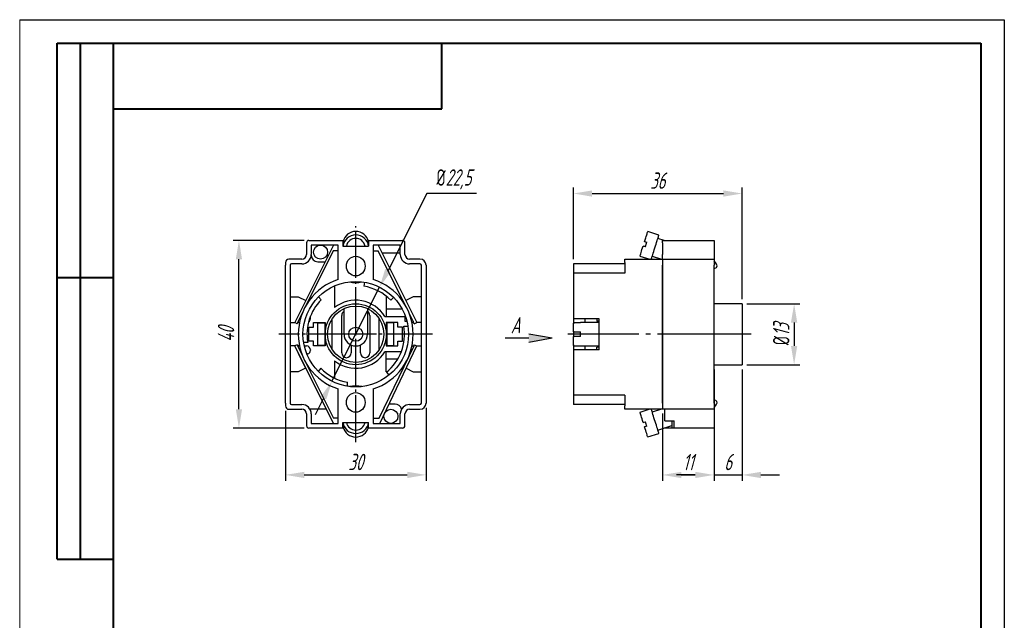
# Model space of a CAD drawing. Header units: millimetres. Extents: x 2381 to 2591, y 1129 to 1426.
# Tile 3 of 3: x 2381 to 2591, y 1298 to 1426. Entities that reach past the tile are written whole.
import ezdxf

# ---------------------------------------------------------------- set-up
doc = ezdxf.new("R2010")
doc.units = ezdxf.units.MM
doc.linetypes.add('ГОСТ 2.303 5', pattern=[24, 20, -1.5, 1, -1.5])
for name, color, linetype, lineweight in [('main', 5, 'Continuous', 50), ('Оси', 1, 'ГОСТ 2.303 5', 25), ('РАЗМЕРЫ', 7, 'Continuous', 25), ('ФОРМАТ', 7, 'Continuous', 25)]:
    doc.layers.add(name, color=color, linetype=linetype, lineweight=lineweight)
doc.styles.add('GOST', font='Gost.shx', dxfattribs={"width": 0.8, "oblique": 15, "height": 3.5})
doc.dimstyles.new('ISO-25', dxfattribs={"dimtxt": 3.5, "dimasz": 4, "dimexe": 1.25, "dimexo": 1, "dimgap": 1, "dimtad": 1, "dimtoh": 1, "dimdec": 1, "dimtxsty": 'GOST', "dimcen": 0, "dimclrd": 256, "dimclrt": 7, "dimadec": 0, "dimazin": 2, "dimtfac": 1, "dimtdec": 1, "dimtmove": 0, "dimatfit": 1, "dimfxl": 0, "dimlwd": -1, "dimarcsym": 0})
doc.dimstyles.get("Standard").update_dxf_attribs({"dimtxt": 3.5, "dimasz": 4, "dimexe": 1.25, "dimexo": 1, "dimgap": 1, "dimtad": 1, "dimdec": 1, "dimrnd": 0.5, "dimtxsty": 'GOST', "dimcen": 0, "dimclrd": 256, "dimclre": 256, "dimclrt": 7, "dimadec": 0, "dimazin": 2, "dimtfac": 1, "dimtdec": 1, "dimtmove": 2, "dimatfit": 1, "dimfxl": 0, "dimtolj": 1, "dimtzin": 0, "dimlwd": -1, "dimlwe": -1, "dimarcsym": 0})

# ---------------------------------------------------------------- blocks, each defined once
blk = doc.blocks.new('*D229')
at = {"layer": 'Defpoints', "color": 0}
for p in [(2457.56, 1368.71), (2447.41, 1348.63)]:
    blk.add_point(p, dxfattribs=at)
at = {"layer": 'РАЗМЕРЫ'}
for p, q in [((2467.65, 1388.67), (2459.36, 1372.28)), ((2478.2, 1388.67), (2467.65, 1388.67)), ((2447.41, 1348.63), (2457.56, 1368.71)), ((2445.6, 1345.06), (2443.8, 1341.49))]:
    blk.add_line(p, q, dxfattribs=at)
for points in [[(2458.77, 1372.58), (2459.96, 1371.98), (2457.56, 1368.71)], [(2446.2, 1344.76), (2445.01, 1345.36), (2447.41, 1348.63)]]:
    blk.add_solid(points, dxfattribs=at)
at = {"layer": 'РАЗМЕРЫ', "color": 7, "insert": (2473.42, 1391.68), "char_height": 3.5, "attachment_point": 5, "style": 'GOST'}
blk.add_mtext('\\A1;{\\Q0;%%c}22,5', dxfattribs=at)
blk = doc.blocks.new('*D238')
at = {"layer": 'Defpoints', "color": 0}
for p in [(2437.48, 1343.37), (2467.48, 1343.97), (2467.48, 1328.68)]:
    blk.add_point(p, dxfattribs=at)
at = {"layer": 'РАЗМЕРЫ'}
for p, q in [((2437.48, 1342.37), (2437.48, 1327.43)), ((2467.48, 1342.97), (2467.48, 1327.43)), ((2441.48, 1328.68), (2463.48, 1328.68))]:
    blk.add_line(p, q, dxfattribs=at)
for points in [[(2441.48, 1329.34), (2441.48, 1328.01), (2437.48, 1328.68)], [(2463.48, 1328.01), (2463.48, 1329.34), (2467.48, 1328.68)]]:
    blk.add_solid(points, dxfattribs=at)
at = {"layer": 'РАЗМЕРЫ', "color": 7, "insert": (2452.48, 1331.43), "char_height": 3.5, "attachment_point": 5, "style": 'GOST'}
blk.add_mtext('\\A1;30', dxfattribs=at)
blk = doc.blocks.new('*D243')
at = {"layer": 'Defpoints', "color": 0}
for p in [(2427.57, 1378.67), (2442.48, 1378.67), (2442.48, 1338.67)]:
    blk.add_point(p, dxfattribs=at)
at = {"layer": 'РАЗМЕРЫ'}
for p, q in [((2441.48, 1378.67), (2426.32, 1378.67)), ((2427.57, 1342.67), (2427.57, 1374.67)), ((2441.48, 1338.67), (2426.32, 1338.67))]:
    blk.add_line(p, q, dxfattribs=at)
for points in [[(2428.23, 1374.67), (2426.9, 1374.67), (2427.57, 1378.67)], [(2426.9, 1342.67), (2428.23, 1342.67), (2427.57, 1338.67)]]:
    blk.add_solid(points, dxfattribs=at)
at = {"layer": 'РАЗМЕРЫ', "color": 7, "insert": (2424.82, 1358.67), "char_height": 3.5, "attachment_point": 5, "rotation": 90, "style": 'GOST'}
blk.add_mtext('\\A1;40', dxfattribs=at)
blk = doc.blocks.new('*D248')
at = {"layer": 'Defpoints', "color": 0}
for p in [(2534.89, 1388.67), (2498.89, 1373.67), (2534.89, 1365.17)]:
    blk.add_point(p, dxfattribs=at)
at = {"layer": 'РАЗМЕРЫ'}
for p, q in [((2498.89, 1374.67), (2498.89, 1389.92)), ((2502.89, 1388.67), (2530.89, 1388.67)), ((2534.89, 1366.17), (2534.89, 1389.92))]:
    blk.add_line(p, q, dxfattribs=at)
for points in [[(2502.89, 1389.33), (2502.89, 1388), (2498.89, 1388.67)], [(2530.89, 1388), (2530.89, 1389.33), (2534.89, 1388.67)]]:
    blk.add_solid(points, dxfattribs=at)
at = {"layer": 'РАЗМЕРЫ', "color": 7, "insert": (2516.89, 1391.42), "char_height": 3.5, "attachment_point": 5, "style": 'GOST'}
blk.add_mtext('\\A1;36', dxfattribs=at)
blk = doc.blocks.new('*D261')
at = {"layer": 'Defpoints', "color": 0}
for p in [(2528.89, 1352.17), (2534.89, 1352.17), (2534.89, 1328.67)]:
    blk.add_point(p, dxfattribs=at)
at = {"layer": 'РАЗМЕРЫ'}
for p, q in [((2528.89, 1351.17), (2528.89, 1327.42)), ((2534.89, 1351.17), (2534.89, 1327.42)), ((2524.89, 1328.67), (2520.89, 1328.67)), ((2528.89, 1328.67), (2534.89, 1328.67)), ((2538.89, 1328.67), (2542.89, 1328.67))]:
    blk.add_line(p, q, dxfattribs=at)
for points in [[(2524.89, 1328), (2524.89, 1329.33), (2528.89, 1328.67)], [(2538.89, 1329.33), (2538.89, 1328), (2534.89, 1328.67)]]:
    blk.add_solid(points, dxfattribs=at)
at = {"layer": 'РАЗМЕРЫ', "color": 7, "insert": (2531.89, 1331.42), "char_height": 3.5, "attachment_point": 5, "style": 'GOST'}
blk.add_mtext('\\A1;6', dxfattribs=at)
blk = doc.blocks.new('*D271')
at = {"layer": 'Defpoints', "color": 0}
for p in [(2517.89, 1342.74), (2528.89, 1342.67), (2528.89, 1328.67)]:
    blk.add_point(p, dxfattribs=at)
at = {"layer": 'РАЗМЕРЫ'}
for p, q in [((2517.89, 1341.74), (2517.89, 1327.42)), ((2528.89, 1341.67), (2528.89, 1327.42)), ((2521.89, 1328.67), (2524.89, 1328.67))]:
    blk.add_line(p, q, dxfattribs=at)
for points in [[(2521.89, 1329.33), (2521.89, 1328), (2517.89, 1328.67)], [(2524.89, 1328), (2524.89, 1329.33), (2528.89, 1328.67)]]:
    blk.add_solid(points, dxfattribs=at)
at = {"layer": 'РАЗМЕРЫ', "color": 7, "insert": (2523.39, 1331.42), "char_height": 3.5, "attachment_point": 5, "style": 'GOST'}
blk.add_mtext('\\A1;11', dxfattribs=at)
blk = doc.blocks.new('*D275')
at = {"layer": 'Defpoints', "color": 0}
for p in [(2534.89, 1365.17), (2534.89, 1352.17), (2545.98, 1352.17)]:
    blk.add_point(p, dxfattribs=at)
at = {"layer": 'РАЗМЕРЫ'}
for p, q in [((2535.89, 1365.17), (2547.23, 1365.17)), ((2545.98, 1361.17), (2545.98, 1356.17)), ((2535.89, 1352.17), (2547.23, 1352.17))]:
    blk.add_line(p, q, dxfattribs=at)
for points in [[(2546.64, 1361.17), (2545.31, 1361.17), (2545.98, 1365.17)], [(2545.31, 1356.17), (2546.64, 1356.17), (2545.98, 1352.17)]]:
    blk.add_solid(points, dxfattribs=at)
at = {"layer": 'РАЗМЕРЫ', "color": 7, "insert": (2543.23, 1358.67), "char_height": 3.5, "attachment_point": 5, "rotation": 90, "style": 'GOST'}
blk.add_mtext('\\A1;{\\Q0;%%C}13', dxfattribs=at)

msp = doc.modelspace()

# ---------------------------------------------------------------- hatches: boundary and pattern name
at = {"layer": 'РАЗМЕРЫ', "lineweight": 25, "ltscale": 5}
h = msp.add_hatch(color=256, dxfattribs=at)
h.dxf.hatch_style = 1
h.paths.add_polyline_path([(2494.38, 1357.87), (2489.38, 1356.99), (2489.38, 1358.75)])

# ---------------------------------------------------------------- linework, layer by layer
at = {"layer": 'main', "lineweight": 30}
for p, q in [((2517.14, 1379.81), (2514.76, 1380.57)), ((2447.7, 1377.67), (2439.49, 1361.17)), ((2441.98, 1378.17), (2441.98, 1375.67)), ((2442.48, 1378.67), (2449.73, 1378.67)), ((2448.73, 1377.67), (2442.98, 1377.67)), ((2442.98, 1377.67), (2442.98, 1375.67)), ((2448.73, 1370.33), (2448.73, 1377.67)), ((2449.73, 1378.67), (2449.73, 1377.47)), ((2449.78, 1378.43), (2449.78, 1378.27)), ((2455.19, 1378.27), (2455.19, 1378.43)), ((2455.23, 1378.67), (2455.23, 1377.47)), ((2455.23, 1378.67), (2462.48, 1378.67)), ((2456.23, 1377.67), (2456.23, 1370.33)), ((2461.98, 1377.67), (2456.23, 1377.67)), ((2457.26, 1377.67), (2465.48, 1361.17)), ((2461.98, 1375.67), (2461.98, 1377.67)), ((2462.98, 1375.67), (2462.98, 1378.17)), ((2514.08, 1378.43), (2514.56, 1378.27)), ((2514.53, 1378.19), (2514.08, 1378.43)), ((2518.28, 1378.67), (2516.92, 1379.1)), ((2517.89, 1378.67), (2528.89, 1378.67)), ((2517.89, 1378.17), (2517.89, 1378.67)), ((2517.89, 1378.17), (2517.89, 1375.67)), ((2528.89, 1378.67), (2528.89, 1378.17)), ((2528.89, 1378.17), (2528.89, 1375.67)), ((2447.67, 1376.48), (2441.93, 1364.89)), ((2448.73, 1376.48), (2447.67, 1376.48)), ((2449.73, 1377.47), (2455.23, 1377.47)), ((2456.23, 1376.48), (2457.29, 1376.48)), ((2463.04, 1364.89), (2457.29, 1376.48)), ((2458.07, 1376.05), (2461.98, 1376.05)), ((2513.78, 1377.47), (2513.77, 1377.46)), ((2514.25, 1377.31), (2513.77, 1377.46)), ((2514.25, 1377.31), (2513.77, 1377.46)), ((2513.77, 1377.46), (2513.77, 1377.46)), ((2513.77, 1377.46), (2514.28, 1377.4)), ((2514.28, 1377.4), (2513.78, 1377.47)), ((2513.78, 1377.47), (2514.28, 1377.4)), ((2513.78, 1377.47), (2513.78, 1377.47)), ((2514.28, 1377.4), (2513.78, 1377.47)), ((2513.78, 1377.47), (2513.78, 1377.47)), ((2513.78, 1377.47), (2513.78, 1377.47)), ((2513.78, 1377.47), (2513.78, 1377.47)), ((2517.89, 1374.67), (2517.89, 1375.67)), ((2528.89, 1375.67), (2528.89, 1374.67)), ((2437.48, 1373.97), (2437.48, 1373.37)), ((2438.78, 1374.67), (2438.18, 1374.67)), ((2440.98, 1374.67), (2438.78, 1374.67)), ((2440.98, 1373.67), (2438.78, 1373.67)), ((2444.41, 1374.13), (2445.94, 1374.13)), ((2466.18, 1374.67), (2463.98, 1374.67)), ((2466.18, 1373.67), (2463.98, 1373.67)), ((2509.89, 1373.67), (2498.89, 1373.67)), ((2498.89, 1373.67), (2498.89, 1371.67)), ((2509.89, 1374.67), (2517.89, 1374.67)), ((2509.89, 1373.97), (2509.89, 1374.67)), ((2509.89, 1373.97), (2509.89, 1371.67)), ((2513.1, 1375.33), (2515.18, 1374.67)), ((2515.71, 1375.29), (2517.66, 1374.67)), ((2517.89, 1374.67), (2528.89, 1374.67)), ((2517.89, 1374.67), (2517.89, 1373.97)), ((2517.89, 1373.97), (2517.89, 1343.37)), ((2528.89, 1374.67), (2528.89, 1373.37)), ((2437.48, 1343.97), (2437.48, 1373.37)), ((2438.48, 1373.37), (2438.48, 1343.97)), ((2466.48, 1343.97), (2466.48, 1373.37)), ((2467.48, 1373.37), (2467.48, 1343.97)), ((2498.89, 1371.67), (2498.89, 1361.97)), ((2509.89, 1371.67), (2498.89, 1371.67)), ((2517.89, 1343.97), (2517.89, 1373.37)), ((2528.89, 1343.97), (2528.89, 1373.37)), ((2454.35, 1369.76), (2454.2, 1368.92)), ((2447.98, 1368.98), (2447.98, 1364.35)), ((2438.48, 1366.67), (2440.22, 1366.67)), ((2440.22, 1366.67), (2441.83, 1365.86)), ((2445.13, 1366.02), (2444.53, 1366.62)), ((2459.13, 1366.67), (2458.98, 1366.67)), ((2458.98, 1366.67), (2458.98, 1362.42)), ((2459.94, 1365.92), (2460.55, 1366.51)), ((2464.75, 1366.67), (2463.14, 1365.86)), ((2466.48, 1366.67), (2464.75, 1366.67)), ((2534.89, 1365.17), (2528.89, 1365.17)), ((2534.89, 1365.17), (2534.89, 1352.17)), ((2441.14, 1363.29), (2440.09, 1361.17)), ((2449.98, 1358.67), (2449.98, 1364.12)), ((2454.98, 1364.12), (2454.98, 1358.67)), ((2462.38, 1364.01), (2458.98, 1364.01)), ((2464.88, 1361.17), (2463.83, 1363.29)), ((2438.48, 1361.17), (2439.49, 1361.17)), ((2440.02, 1360.9), (2439.49, 1361.17)), ((2440.02, 1360.9), (2440.16, 1361.17)), ((2440.16, 1361.17), (2440.09, 1361.17)), ((2440.16, 1361.17), (2440.49, 1361.17)), ((2440.22, 1361.43), (2440.22, 1361.17)), ((2442.82, 1362.02), (2442.82, 1362.07)), ((2443.48, 1360.17), (2443.48, 1361.17)), ((2443.48, 1361.17), (2445.98, 1361.17)), ((2444.38, 1361.07), (2445.88, 1361.07)), ((2444.38, 1356.27), (2444.38, 1361.07)), ((2445.88, 1361.07), (2445.88, 1356.27)), ((2445.98, 1361.17), (2445.98, 1358.67)), ((2447.48, 1361.97), (2447.47, 1361.97)), ((2447.48, 1355.37), (2447.48, 1361.97)), ((2449.48, 1354.67), (2449.48, 1362.67)), ((2455.48, 1362.67), (2455.48, 1354.67)), ((2457.48, 1355.37), (2457.48, 1361.97)), ((2457.48, 1361.97), (2457.49, 1361.97)), ((2458.69, 1362.42), (2462.98, 1362.42)), ((2461.48, 1361.17), (2458.98, 1361.17)), ((2458.98, 1361.17), (2458.98, 1358.67)), ((2459.08, 1361.07), (2459.08, 1356.27)), ((2460.58, 1361.07), (2459.08, 1361.07)), ((2460.58, 1356.27), (2460.58, 1361.07)), ((2461.48, 1360.17), (2461.48, 1361.17)), ((2462.98, 1362.42), (2462.98, 1361.42)), ((2462.98, 1361.42), (2463.39, 1361.42)), ((2464.81, 1361.17), (2464.48, 1361.17)), ((2464.75, 1361.43), (2464.75, 1361.17)), ((2464.94, 1360.9), (2464.81, 1361.17)), ((2464.88, 1361.17), (2464.81, 1361.17)), ((2464.94, 1360.9), (2465.48, 1361.17)), ((2466.48, 1361.17), (2465.48, 1361.17)), ((2504.39, 1361.97), (2498.89, 1361.97)), ((2498.89, 1361.97), (2498.89, 1360.91)), ((2498.89, 1359.17), (2498.89, 1360.91)), ((2500.39, 1361.12), (2499.09, 1361.12)), ((2504.39, 1361.17), (2500.39, 1361.17)), ((2500.39, 1361.12), (2500.39, 1361.17)), ((2501.39, 1361.17), (2501.39, 1361.97)), ((2503.89, 1361.97), (2503.89, 1361.42)), ((2504.39, 1361.42), (2503.89, 1361.42)), ((2504.39, 1358.67), (2504.39, 1361.97)), ((2442.48, 1360.17), (2443.48, 1360.17)), ((2442.48, 1357.17), (2442.48, 1360.17)), ((2462.48, 1360.17), (2461.48, 1360.17)), ((2462.48, 1357.17), (2462.48, 1360.17)), ((2462.73, 1360.42), (2463.6, 1360.42)), ((2498.89, 1359.17), (2498.89, 1358.17)), ((2499.09, 1359.17), (2500.39, 1359.17)), ((2500.39, 1358.17), (2500.39, 1359.17)), ((2442.23, 1356.92), (2441.37, 1356.92)), ((2443.48, 1357.17), (2442.48, 1357.17)), ((2443.48, 1356.17), (2443.48, 1357.17)), ((2445.98, 1358.67), (2445.98, 1356.17)), ((2458.98, 1358.67), (2458.98, 1356.17)), ((2461.48, 1356.17), (2461.48, 1357.17)), ((2461.48, 1357.17), (2462.48, 1357.17)), ((2498.89, 1356.42), (2498.89, 1358.17)), ((2500.39, 1358.17), (2499.09, 1358.17)), ((2504.39, 1355.37), (2504.39, 1358.67)), ((2439.49, 1356.17), (2438.48, 1356.17)), ((2440.02, 1356.43), (2439.49, 1356.17)), ((2447.7, 1339.67), (2439.49, 1356.17)), ((2440.02, 1356.43), (2440.16, 1356.17)), ((2440.09, 1356.17), (2441.14, 1354.04)), ((2440.16, 1356.17), (2440.09, 1356.17)), ((2440.49, 1356.17), (2440.16, 1356.17)), ((2440.22, 1356.17), (2440.22, 1355.91)), ((2440.22, 1354.7), (2440.22, 1354.64)), ((2440.22, 1354.64), (2441.76, 1351.41)), ((2441.51, 1356.17), (2441.97, 1356.17)), ((2442.82, 1355.32), (2442.82, 1355.27)), ((2445.98, 1356.17), (2443.48, 1356.17)), ((2445.88, 1356.27), (2444.38, 1356.27)), ((2447.47, 1355.37), (2447.48, 1355.37)), ((2451.48, 1356.38), (2451.48, 1354.67)), ((2453.48, 1354.67), (2453.48, 1356.38)), ((2457.46, 1340.77), (2464.93, 1356.17)), ((2457.49, 1355.37), (2457.48, 1355.37)), ((2457.59, 1339.67), (2465.48, 1356.17)), ((2462.18, 1354.92), (2458.69, 1354.92)), ((2458.98, 1356.17), (2461.48, 1356.17)), ((2458.98, 1350.67), (2458.98, 1354.92)), ((2459.08, 1356.27), (2460.58, 1356.27)), ((2464.48, 1356.17), (2464.81, 1356.17)), ((2464.75, 1356.17), (2464.75, 1355.81)), ((2464.94, 1356.43), (2464.81, 1356.17)), ((2464.93, 1356.17), (2464.81, 1356.17)), ((2464.94, 1356.43), (2465.48, 1356.17)), ((2465.48, 1356.17), (2466.48, 1356.17)), ((2498.89, 1356.42), (2498.89, 1355.37)), ((2498.89, 1355.37), (2498.89, 1345.67)), ((2504.39, 1355.37), (2498.89, 1355.37)), ((2499.09, 1356.22), (2500.39, 1356.22)), ((2500.39, 1356.17), (2500.39, 1356.22)), ((2500.39, 1356.17), (2504.39, 1356.17)), ((2501.39, 1355.37), (2501.39, 1356.17)), ((2503.89, 1355.37), (2503.89, 1355.92)), ((2504.39, 1355.92), (2503.89, 1355.92)), ((2441.93, 1352.45), (2447.73, 1340.74)), ((2442.25, 1354.47), (2442.07, 1354.4)), ((2447.98, 1352.98), (2447.98, 1349.29)), ((2461.4, 1353.32), (2458.98, 1353.32)), ((2440.22, 1350.67), (2438.48, 1350.67)), ((2441.76, 1351.41), (2440.22, 1350.67)), ((2445.03, 1351.41), (2444.5, 1350.74)), ((2459.13, 1350.67), (2458.98, 1350.67)), ((2459.02, 1350.58), (2459.55, 1349.92)), ((2463.2, 1351.41), (2464.75, 1350.67)), ((2464.75, 1350.67), (2466.48, 1350.67)), ((2528.89, 1352.17), (2534.89, 1352.17)), ((2450.73, 1347.55), (2450.73, 1348.42)), ((2448.73, 1339.67), (2448.73, 1347)), ((2456.23, 1347), (2456.23, 1339.67)), ((2509.89, 1345.67), (2498.89, 1345.67)), ((2498.89, 1345.67), (2498.89, 1343.67)), ((2509.89, 1345.67), (2509.89, 1343.37)), ((2437.48, 1343.97), (2437.48, 1343.37)), ((2438.18, 1342.67), (2438.78, 1342.67)), ((2438.78, 1343.67), (2440.98, 1343.67)), ((2438.78, 1342.67), (2440.98, 1342.67)), ((2446.21, 1342.67), (2442.72, 1342.67)), ((2460.88, 1343.77), (2459.55, 1343.77)), ((2463.98, 1343.67), (2466.18, 1343.67)), ((2463.98, 1342.67), (2466.18, 1342.67)), ((2509.89, 1343.67), (2498.89, 1343.67)), ((2509.89, 1342.67), (2509.89, 1343.37)), ((2517.89, 1342.67), (2509.89, 1342.67)), ((2515.18, 1342.67), (2513.1, 1342.01)), ((2517.66, 1342.67), (2515.71, 1342.05)), ((2517.89, 1343.37), (2517.89, 1342.67)), ((2528.89, 1342.67), (2517.89, 1342.67)), ((2518.39, 1341.67), (2518.39, 1342.67)), ((2528.89, 1343.97), (2528.89, 1342.67)), ((2528.89, 1342.67), (2528.89, 1341.67)), ((2441.98, 1341.67), (2441.98, 1339.17)), ((2442.98, 1341.67), (2442.98, 1339.67)), ((2448.73, 1340.74), (2447.73, 1340.74)), ((2449.73, 1339.87), (2455.23, 1339.87)), ((2449.73, 1338.67), (2449.73, 1339.87)), ((2455.23, 1338.67), (2455.23, 1339.87)), ((2456.23, 1340.77), (2457.46, 1340.77)), ((2461.98, 1339.67), (2461.98, 1341.67)), ((2462.98, 1339.17), (2462.98, 1341.67)), ((2513.78, 1339.86), (2514.25, 1340.01)), ((2514.28, 1339.93), (2513.78, 1339.86)), ((2518.39, 1340.17), (2518.39, 1341.67)), ((2518.39, 1340.17), (2520.39, 1340.17)), ((2519.89, 1340.17), (2519.89, 1338.67)), ((2520.39, 1339.17), (2520.39, 1340.17)), ((2528.89, 1341.67), (2528.89, 1339.17)), ((2449.73, 1338.67), (2442.48, 1338.67)), ((2442.98, 1339.67), (2448.73, 1339.67)), ((2449.78, 1339.06), (2449.78, 1338.91)), ((2455.19, 1338.91), (2455.19, 1339.06)), ((2462.48, 1338.67), (2455.23, 1338.67)), ((2456.23, 1339.67), (2461.98, 1339.67)), ((2514.08, 1338.91), (2514.53, 1339.14)), ((2514.56, 1339.06), (2514.08, 1338.91)), ((2516.92, 1338.23), (2519.89, 1339.18)), ((2519.89, 1338.67), (2518.28, 1338.67)), ((2520.39, 1338.67), (2519.89, 1338.67)), ((2520.39, 1338.67), (2520.39, 1339.17)), ((2528.89, 1338.67), (2520.39, 1338.67)), ((2528.89, 1339.17), (2528.89, 1338.67)), ((2514.76, 1336.76), (2517.14, 1337.52))]:
    msp.add_line(p, q, dxfattribs=at)
at = {"layer": 'main', "lineweight": 30, "flags": 128}
for points in [[(2514.08, 1378.43), (2514.2, 1378.82), (2514.32, 1379.19), (2514.43, 1379.53), (2514.53, 1379.83), (2514.61, 1380.09), (2514.67, 1380.29), (2514.72, 1380.45), (2514.75, 1380.54), (2514.76, 1380.57)], [(2515.51, 1374.67), (2515.52, 1374.69), (2515.57, 1374.84), (2515.63, 1375.05), (2515.71, 1375.3), (2515.81, 1375.6), (2515.91, 1375.94), (2516.03, 1376.31), (2516.15, 1376.69), (2516.28, 1377.09), (2516.41, 1377.49), (2516.53, 1377.89), (2516.65, 1378.26), (2516.76, 1378.62), (2516.87, 1378.94), (2516.95, 1379.21), (2517.03, 1379.45), (2517.08, 1379.62), (2517.12, 1379.74), (2517.14, 1379.81), (2517.14, 1379.81)], [(2514.25, 1377.31), (2514.29, 1377.43), (2514.33, 1377.55), (2514.37, 1377.67), (2514.4, 1377.79), (2514.44, 1377.91), (2514.48, 1378.03), (2514.52, 1378.15), (2514.56, 1378.27)], [(2513.1, 1375.33), (2513.11, 1375.36), (2513.14, 1375.45), (2513.18, 1375.6), (2513.25, 1375.81), (2513.33, 1376.06), (2513.43, 1376.37), (2513.53, 1376.7), (2513.65, 1377.07), (2513.77, 1377.46)], [(2513.78, 1339.86), (2513.65, 1340.25), (2513.54, 1340.62), (2513.43, 1340.96), (2513.33, 1341.26), (2513.25, 1341.52), (2513.18, 1341.73), (2513.14, 1341.88), (2513.11, 1341.97), (2513.1, 1342.01)], [(2517.14, 1337.52), (2517.13, 1337.55), (2517.1, 1337.64), (2517.06, 1337.79), (2516.99, 1338), (2516.91, 1338.25), (2516.82, 1338.55), (2516.71, 1338.89), (2516.59, 1339.25), (2516.47, 1339.64), (2516.34, 1340.04), (2516.22, 1340.44), (2516.09, 1340.84), (2515.97, 1341.21), (2515.86, 1341.57), (2515.76, 1341.88), (2515.67, 1342.16), (2515.6, 1342.39), (2515.54, 1342.57), (2515.51, 1342.67)], [(2514.56, 1339.06), (2514.52, 1339.18), (2514.48, 1339.3), (2514.44, 1339.42), (2514.41, 1339.54), (2514.37, 1339.66), (2514.33, 1339.78), (2514.29, 1339.89), (2514.25, 1340.01)], [(2514.76, 1336.76), (2514.75, 1336.79), (2514.72, 1336.89), (2514.67, 1337.04), (2514.61, 1337.25), (2514.53, 1337.5), (2514.43, 1337.81), (2514.32, 1338.15), (2514.2, 1338.52), (2514.08, 1338.91)]]:
    msp.add_lwpolyline(points, dxfattribs=at)
at = {"layer": 'main', "lineweight": 30}
for centre, radius in [((2444.98, 1376.17), 1.5), ((2452.48, 1358.67), 11.25), ((2452.48, 1358.67), 6.5), ((2452.48, 1358.67), 6), ((2452.48, 1358.67), 1.5), ((2459.98, 1341.17), 1.5)]:
    msp.add_circle(centre, radius, dxfattribs=at)
for centre, radius, start, end in [((2452.48, 1377.08), 2.76, 8.1262, 171.8738), ((2452.48, 1377.82), 2.77, 12.6665, 167.3335), ((2442.48, 1378.17), 0.5, 90, 180), ((2452.24, 1377.8), 2.5, 169.0156, 179.9965), ((2452.48, 1377.1), 2.01, 10.4258, 169.5742), ((2452.73, 1377.8), 2.5, 0.0033, 10.9848), ((2462.48, 1378.17), 0.5, 0, 90), ((2440.98, 1375.67), 1, 270, 0), ((2440.98, 1375.67), 2, 270, 0), ((2444.41, 1375.56), 1.43, 180.7158, 270), ((2463.98, 1375.67), 2, 180, 270), ((2463.98, 1375.67), 1, 180, 270), ((2438.18, 1373.97), 0.7, 90, 180), ((2438.78, 1373.37), 0.3, 90, 180), ((2466.18, 1373.37), 1.3, 0, 90), ((2466.18, 1373.37), 0.3, 0, 90), ((2452.48, 1358.67), 12.25, 107.8257, 252.1743), ((2452.48, 1374.67), 5, 254.8477, 285.1523), ((2452.48, 1358.67), 12.25, 287.8257, 72.1743), ((2452.48, 1358.67), 10.4, 44.22, 80.4788), ((2452.48, 1358.67), 10.4, 135, 189.6888), ((2452.48, 1358.67), 7.25, 31.1474, 128.3665), ((2450.48, 1362.67), 1, 120, 180), ((2454.48, 1362.67), 1, 0, 60), ((2441.97, 1362.02), 0.85, 302.3956, 0), ((2441.97, 1362.07), 0.85, 0, 20.4449), ((2452.48, 1358.67), 10.4, 308.9424, 9.6888), ((2452.48, 1358.67), 2.5, 180, 270), ((2452.48, 1358.67), 2.5, 270, 0), ((2441.97, 1355.32), 0.85, 0, 90), ((2441.97, 1355.27), 0.85, 289.6538, 0), ((2452.48, 1358.67), 7.25, 231.6335, 328.8526), ((2450.48, 1354.67), 1, 180, 270), ((2450.48, 1354.67), 1, 270, 0), ((2454.48, 1354.67), 1, 180, 270), ((2454.48, 1354.67), 1, 270, 0), ((2452.48, 1358.67), 10.4, 224.22, 260.3112), ((2452.48, 1342.67), 5, 74.8477, 105.1523), ((2438.18, 1343.37), 0.7, 180, 270), ((2438.78, 1343.97), 0.3, 180, 270), ((2440.98, 1341.67), 2, 0, 90), ((2440.98, 1341.67), 1, 0, 90), ((2460.88, 1342.35), 1.42, 13.7729, 90), ((2463.98, 1341.67), 2, 90, 180), ((2463.98, 1341.67), 1, 90, 180), ((2466.18, 1343.97), 1.3, 270, 0), ((2466.18, 1343.97), 0.3, 270, 0), ((2452.43, 1340.22), 2.7, 187.5239, 271.209), ((2452.45, 1340.21), 1.97, 189.8973, 271.085), ((2452.52, 1340.21), 1.97, 268.915, 350.1028), ((2452.54, 1340.22), 2.7, 268.791, 352.4761), ((2442.48, 1339.17), 0.5, 180, 270), ((2452.24, 1339.54), 2.5, 180.0036, 190.9843), ((2452.48, 1339.52), 2.77, 192.6665, 347.3335), ((2452.73, 1339.54), 2.5, 349.0153, 359.9966), ((2462.48, 1339.17), 0.5, 270, 0)]:
    msp.add_arc(centre, radius, start, end, dxfattribs=at)
for centre, major_axis in [((2452.48, 1373.2), (0, 2.1)), ((2452.48, 1344.13), (0, -2.1))]:
    msp.add_ellipse(centre, major_axis=major_axis, ratio=0.953124, dxfattribs=at)
for points, knots in [([(2528.89, 1372.65), (2529.14, 1372.75), (2529.91, 1373.07), (2529.3, 1373.81), (2528.89, 1374.32)], [0, 0, 0, 0, 0.328699, 1, 1, 1, 1]), ([(2498.89, 1360.91), (2498.89, 1360.94), (2498.9, 1360.98), (2498.93, 1361.04), (2498.99, 1361.09), (2499.04, 1361.11), (2499.08, 1361.12), (2499.09, 1361.12)], [0, 0, 0, 0, 0.220971, 0.442039, 0.660257, 0.87378, 1, 1, 1, 1]), ([(2499.09, 1359.17), (2499.07, 1359.17), (2499.02, 1359.17), (2498.96, 1359.17), (2498.92, 1359.17), (2498.89, 1359.17), (2498.89, 1359.17), (2498.89, 1359.17)], [0, 0, 0, 0, 0.209001, 0.417936, 0.628648, 0.843454, 1, 1, 1, 1]), ([(2498.89, 1358.17), (2498.89, 1358.17), (2498.9, 1358.17), (2498.93, 1358.17), (2498.99, 1358.17), (2499.04, 1358.17), (2499.08, 1358.17), (2499.09, 1358.17)], [0, 0, 0, 0, 0.220969, 0.442038, 0.660255, 0.87378, 1, 1, 1, 1]), ([(2499.09, 1356.22), (2499.07, 1356.22), (2499.02, 1356.22), (2498.96, 1356.26), (2498.92, 1356.31), (2498.89, 1356.37), (2498.89, 1356.41), (2498.89, 1356.42)], [0, 0, 0, 0, 0.209001, 0.417936, 0.628649, 0.843454, 1, 1, 1, 1]), ([(2528.89, 1343.02), (2529.3, 1343.52), (2529.91, 1344.27), (2529.14, 1344.58), (2528.89, 1344.69)], [0, 0, 0, 0, 0.671301, 1, 1, 1, 1])]:
    msp.add_open_spline(points, degree=3, knots=knots, dxfattribs=at)
at = {"layer": 'Оси', "ltscale": 0.5}
for p, q in [((2452.48, 1358.67), (2452.48, 1381.68)), ((2452.48, 1358.67), (2436.09, 1358.67)), ((2468.88, 1358.67), (2452.48, 1358.67)), ((2452.48, 1335.66), (2452.48, 1358.67))]:
    msp.add_line(p, q, dxfattribs=at)
at = {"layer": 'Оси'}
msp.add_line((2536.84, 1358.67), (2497.69, 1358.67), dxfattribs=at)
at = {"layer": 'РАЗМЕРЫ', "lineweight": 25, "ltscale": 5}
for p, q in [((2489.38, 1358.75), (2494.38, 1357.87)), ((2484.38, 1357.87), (2489.38, 1357.87)), ((2489.38, 1356.99), (2494.38, 1357.87))]:
    msp.add_line(p, q, dxfattribs=at)
at = {"layer": 'ФОРМАТ', "lineweight": 0}
msp.add_line((2380.81, 1425.73), (2380.81, 1128.73), dxfattribs=at)
at = {"layer": 'ФОРМАТ', "ltscale": 5}
msp.add_line((2380.81, 1425.73), (2590.81, 1425.73), dxfattribs=at)
at = {"layer": 'ФОРМАТ', "linetype": 'ByBlock', "ltscale": 5}
msp.add_line((2590.81, 1425.73), (2590.81, 1128.73), dxfattribs=at)
at = {"layer": 'ФОРМАТ', "lineweight": 40}
for p, q in [((2388.81, 1310.73), (2388.81, 1420.73)), ((2388.81, 1310.73), (2388.81, 1420.73)), ((2393.81, 1310.73), (2393.81, 1420.73)), ((2393.81, 1310.73), (2393.81, 1420.73)), ((2470.81, 1406.73), (2470.81, 1420.73)), ((2400.81, 1406.73), (2470.81, 1406.73)), ((2388.81, 1370.73), (2400.81, 1370.73)), ((2388.81, 1310.73), (2400.81, 1310.73))]:
    msp.add_line(p, q, dxfattribs=at)
at = {"layer": 'ФОРМАТ', "lineweight": 40, "ltscale": 5}
for p, q in [((2388.81, 1420.73), (2585.81, 1420.73)), ((2400.81, 1133.73), (2400.81, 1420.73)), ((2585.81, 1420.73), (2585.81, 1133.73))]:
    msp.add_line(p, q, dxfattribs=at)
at = {"layer": 'ФОРМАТ'}
msp.add_line((2400.81, 1370.73), (2388.81, 1370.73), dxfattribs=at)

# ---------------------------------------------------------------- texts
at = {"layer": 'РАЗМЕРЫ', "lineweight": 25, "insert": (2485.56, 1362.37), "char_height": 25000, "attachment_point": 1, "style": 'GOST'}
msp.add_mtext_dynamic_manual_height_columns('{\\H0.00014x;\\FGOST|c0;А}', width=3.1479, gutter_width=12.5, heights=[0], dxfattribs=at)

# ---------------------------------------------------------------- dimensions: what is measured, and where the dimension line sits
at = {"layer": 'РАЗМЕРЫ'}
dim = msp.add_diameter_dim_2p(p1=(2447.41, 1348.63), p2=(2457.56, 1368.71), text='{\\Q0;%%c}22,5', dimstyle='ISO-25', override={"dimlfac": 1, "dimtxsty": 'GOST', "dimsah": 1, "dimse1": 1, "dimse2": 1, "dimtmove": 1, "dimtolj": 1}, dxfattribs=at)
dim.commit()
dim.dimension.update_dxf_attribs({"geometry": '*D229', "text_midpoint": (2467.65, 1388.67), "dimtype": 163})
for base, p1, p2, picture, middle in [((2534.89, 1388.67), (2498.89, 1373.67), (2534.89, 1365.17), '*D248', (2516.89, 1391.42)), ((2534.89, 1328.67), (2528.89, 1352.17), (2534.89, 1352.17), '*D261', (2531.89, 1331.42)), ((2467.48, 1328.68), (2437.48, 1343.37), (2467.48, 1343.97), '*D238', (2452.48, 1331.43)), ((2528.89, 1328.67), (2517.89, 1342.74), (2528.89, 1342.67), '*D271', (2523.39, 1331.42))]:
    dim = msp.add_linear_dim(base=base, p1=p1, p2=p2, dimstyle='Standard', override={"dimlfac": 1, "dimtxsty": 'GOST', "dimsah": 1, "dimtmove": 1, "dimtolj": 1}, dxfattribs=at)
    dim.commit()
    dim.dimension.update_dxf_attribs({"geometry": picture, "text_midpoint": middle})
dim = msp.add_linear_dim(base=(2427.57, 1378.67), p1=(2442.48, 1338.67), p2=(2442.48, 1378.67), angle=90, dimstyle='Standard', override={"dimlfac": 1, "dimtxsty": 'GOST', "dimsah": 1, "dimtmove": 1, "dimtolj": 1}, dxfattribs=at)
dim.commit()
dim.dimension.update_dxf_attribs({"geometry": '*D243', "text_midpoint": (2424.82, 1358.67)})
dim = msp.add_linear_dim(base=(2545.98, 1352.17), p1=(2534.89, 1365.17), p2=(2534.89, 1352.17), angle=90, text='{\\Q0;%%C}<>', dimstyle='Standard', override={"dimlfac": 1, "dimtxsty": 'GOST', "dimsah": 1, "dimtmove": 1, "dimtolj": 1}, dxfattribs=at)
dim.commit()
dim.dimension.update_dxf_attribs({"geometry": '*D275', "text_midpoint": (2543.23, 1358.67)})

doc.saveas('drawing.dxf')
